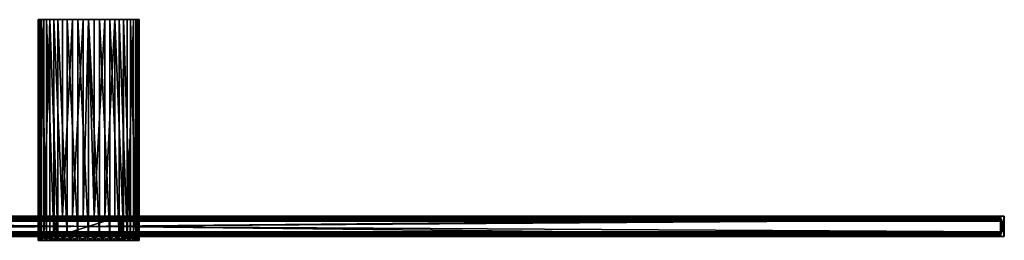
# Model space of a CAD drawing. Header units: millimetres. Extents: x 5 to 999, y -120 to 0.
# Tile 2 of 2: x 465 to 999, y -120 to 0. Entities that reach past the tile are written whole.
import ezdxf

# ---------------------------------------------------------------- set-up
doc = ezdxf.new("R2010")
doc.units = ezdxf.units.MM
doc.header["$LTSCALE"] = 25.4
doc.layers.get('0').update_dxf_attribs({"true_color": 0xff5454})

# ---------------------------------------------------------------- blocks, each defined once
blk = doc.blocks.new('SPIN-LED-M-10370.STL')
at = {"color": 0}
mesh = blk.add_polyface(dxfattribs=at)
corners = [(474.51, 0, 1.49), (474.83, -118, -4.45), (474.51, -118, 1.49), (474.83, 0, -4.45)]
mesh.append_faces([[corners[k] for k in face] for face in [(0, 1, 2), (1, 0, 3)]], dxfattribs={"vtx0": -1, "color": 0})
mesh = blk.add_polyface(dxfattribs=at)
corners = [(475.47, 0, 7.35), (474.51, -118, 1.49), (475.47, -118, 7.35), (474.51, 0, 1.49)]
mesh.append_faces([[corners[k] for k in face] for face in [(0, 1, 2), (1, 0, 3)]], dxfattribs={"vtx0": -1, "color": 0})
mesh = blk.add_polyface(dxfattribs=at)
corners = [(499, 0, -27.34), (504.95, 0, -27.34), (501.97, 0, -27.5), (493.19, 0, -26.06), (510.75, 0, -26.06), (487.8, 0, -23.57), (516.15, 0, -23.56), (483.06, 0, -19.97), (520.88, 0, -19.96), (479.21, 0, -15.44), (524.73, 0, -15.43), (476.42, 0, -10.18), (527.52, 0, -10.18), (474.83, 0, -4.45), (529.11, 0, -4.45), (474.51, 0, 1.49), (529.43, 0, 1.49), (475.47, 0, 7.35), (528.47, 0, 7.36), (477.67, 0, 12.88), (526.27, 0, 12.88), (481.01, 0, 17.8), (522.93, 0, 17.81), (485.33, 0, 21.89), (518.61, 0, 21.89), (490.42, 0, 24.96), (513.51, 0, 24.96), (496.06, 0, 26.86), (507.88, 0, 26.86), (501.97, 0, 27.5)]
mesh.append_faces([[corners[k] for k in face] for face in [(0, 1, 2), (28, 27, 29)]], dxfattribs={"vtx0": -1, "color": 0})
mesh.append_faces([[corners[k] for k in face] for face in [(1, 3, 4), (4, 5, 6), (6, 7, 8), (8, 9, 10), (10, 11, 12), (12, 13, 14), (14, 15, 16), (16, 17, 18), (18, 19, 20), (20, 21, 22), (22, 23, 24), (24, 25, 26), (26, 27, 28)]], dxfattribs={"vtx0": -1, "vtx1": -1, "color": 0})
mesh.append_faces([[corners[k] for k in face] for face in [(1, 0, 3), (4, 3, 5), (6, 5, 7), (8, 7, 9), (10, 9, 11), (12, 11, 13), (14, 13, 15), (16, 15, 17), (18, 17, 19), (20, 19, 21), (22, 21, 23), (24, 23, 25), (26, 25, 27)]], dxfattribs={"vtx0": -1, "vtx2": -1, "color": 0})
mesh = blk.add_polyface(dxfattribs=at)
corners = [(474.83, 0, -4.45), (476.42, -118, -10.18), (474.83, -118, -4.45), (476.42, 0, -10.18)]
mesh.append_faces([[corners[k] for k in face] for face in [(0, 1, 2), (1, 0, 3)]], dxfattribs={"vtx0": -1, "color": 0})
mesh = blk.add_polyface(dxfattribs=at)
corners = [(477.67, 0, 12.88), (475.47, -118, 7.35), (477.67, -118, 12.88), (475.47, 0, 7.35)]
mesh.append_faces([[corners[k] for k in face] for face in [(0, 1, 2), (1, 0, 3)]], dxfattribs={"vtx0": -1, "color": 0})
mesh = blk.add_polyface(dxfattribs=at)
corners = [(476.42, 0, -10.18), (479.21, -118, -15.44), (476.42, -118, -10.18), (479.21, 0, -15.44)]
mesh.append_faces([[corners[k] for k in face] for face in [(0, 1, 2), (1, 0, 3)]], dxfattribs={"vtx0": -1, "color": 0})
mesh = blk.add_polyface(dxfattribs=at)
corners = [(481.01, 0, 17.8), (477.67, -118, 12.88), (481.01, -118, 17.8), (477.67, 0, 12.88)]
mesh.append_faces([[corners[k] for k in face] for face in [(0, 1, 2), (1, 0, 3)]], dxfattribs={"vtx0": -1, "color": 0})
mesh = blk.add_polyface(dxfattribs=at)
corners = [(479.21, 0, -15.44), (483.06, -118, -19.97), (479.21, -118, -15.44), (483.06, 0, -19.97)]
mesh.append_faces([[corners[k] for k in face] for face in [(0, 1, 2), (1, 0, 3)]], dxfattribs={"vtx0": -1, "color": 0})
mesh = blk.add_polyface(dxfattribs=at)
corners = [(485.33, -118, 21.89), (481.01, 0, 17.8), (481.01, -118, 17.8), (485.33, 0, 21.89)]
mesh.append_faces([[corners[k] for k in face] for face in [(0, 1, 2), (1, 0, 3)]], dxfattribs={"vtx0": -1, "color": 0})
mesh = blk.add_polyface(dxfattribs=at)
corners = [(483.31, -106.8, -20.2), (483.06, -118, -19.97), (483.06, 0, -19.97), (483.31, -118, -20.2)]
mesh.append_faces([[corners[k] for k in face] for face in [(0, 1, 2), (1, 0, 3)]], dxfattribs={"vtx0": -1, "color": 0})
mesh = blk.add_polyface(dxfattribs=at)
corners = [(487.8, -106.8, -23.57), (483.31, -106.8, -20.2), (483.06, 0, -19.97)]
mesh.append_faces([[corners[k] for k in face] for face in [(0, 1, 2)]], dxfattribs={"color": 0})
mesh = blk.add_polyface(dxfattribs=at)
corners = [(487.8, -106.8, -23.57), (483.06, 0, -19.97), (487.8, 0, -23.57)]
mesh.append_faces([[corners[k] for k in face] for face in [(0, 1, 2)]], dxfattribs={"color": 0})
mesh = blk.add_polyface(dxfattribs=at)
corners = [(490.42, -118, 24.96), (485.33, 0, 21.89), (485.33, -118, 21.89), (490.42, 0, 24.96)]
mesh.append_faces([[corners[k] for k in face] for face in [(0, 1, 2), (1, 0, 3)]], dxfattribs={"vtx0": -1, "color": 0})
mesh = blk.add_polyface(dxfattribs=at)
corners = [(493.19, 0, -26.06), (487.8, -106.8, -23.57), (487.8, 0, -23.57), (493.19, -106.8, -26.06)]
mesh.append_faces([[corners[k] for k in face] for face in [(0, 1, 2), (1, 0, 3)]], dxfattribs={"vtx0": -1, "color": 0})
mesh = blk.add_polyface(dxfattribs=at)
corners = [(496.06, -118, 26.86), (490.42, 0, 24.96), (490.42, -118, 24.96), (496.06, 0, 26.86)]
mesh.append_faces([[corners[k] for k in face] for face in [(0, 1, 2), (1, 0, 3)]], dxfattribs={"vtx0": -1, "color": 0})
mesh = blk.add_polyface(dxfattribs=at)
corners = [(499, 0, -27.34), (493.19, -106.8, -26.06), (493.19, 0, -26.06), (499, -106.8, -27.34)]
mesh.append_faces([[corners[k] for k in face] for face in [(0, 1, 2), (1, 0, 3)]], dxfattribs={"vtx0": -1, "color": 0})
mesh = blk.add_polyface(dxfattribs=at)
corners = [(501.97, -118, 27.5), (496.06, 0, 26.86), (496.06, -118, 26.86), (501.97, 0, 27.5)]
mesh.append_faces([[corners[k] for k in face] for face in [(0, 1, 2), (1, 0, 3)]], dxfattribs={"vtx0": -1, "color": 0})
mesh = blk.add_polyface(dxfattribs=at)
corners = [(501.97, 0, -27.5), (499, -106.8, -27.34), (499, 0, -27.34)]
mesh.append_faces([[corners[k] for k in face] for face in [(0, 1, 2)]], dxfattribs={"color": 0})
mesh = blk.add_polyface(dxfattribs=at)
corners = [(504.95, -106.8, -27.34), (499, -106.8, -27.34), (501.97, 0, -27.5)]
mesh.append_faces([[corners[k] for k in face] for face in [(0, 1, 2)]], dxfattribs={"color": 0})
mesh = blk.add_polyface(dxfattribs=at)
corners = [(504.95, -106.8, -27.34), (501.97, 0, -27.5), (504.95, 0, -27.34)]
mesh.append_faces([[corners[k] for k in face] for face in [(0, 1, 2)]], dxfattribs={"color": 0})
mesh = blk.add_polyface(dxfattribs=at)
corners = [(507.88, -118, 26.86), (501.97, 0, 27.5), (501.97, -118, 27.5), (507.88, 0, 26.86)]
mesh.append_faces([[corners[k] for k in face] for face in [(0, 1, 2), (1, 0, 3)]], dxfattribs={"vtx0": -1, "color": 0})
mesh = blk.add_polyface(dxfattribs=at)
corners = [(510.75, 0, -26.06), (504.95, -106.8, -27.34), (504.95, 0, -27.34), (510.75, -106.8, -26.06)]
mesh.append_faces([[corners[k] for k in face] for face in [(0, 1, 2), (1, 0, 3)]], dxfattribs={"vtx0": -1, "color": 0})
mesh = blk.add_polyface(dxfattribs=at)
corners = [(513.51, -118, 24.96), (507.88, 0, 26.86), (507.88, -118, 26.86), (513.51, 0, 24.96)]
mesh.append_faces([[corners[k] for k in face] for face in [(0, 1, 2), (1, 0, 3)]], dxfattribs={"vtx0": -1, "color": 0})
mesh = blk.add_polyface(dxfattribs=at)
corners = [(516.15, 0, -23.56), (510.75, -106.8, -26.06), (510.75, 0, -26.06), (516.15, -106.8, -23.56)]
mesh.append_faces([[corners[k] for k in face] for face in [(0, 1, 2), (1, 0, 3)]], dxfattribs={"vtx0": -1, "color": 0})
mesh = blk.add_polyface(dxfattribs=at)
corners = [(518.61, -118, 21.89), (513.51, 0, 24.96), (513.51, -118, 24.96), (518.61, 0, 21.89)]
mesh.append_faces([[corners[k] for k in face] for face in [(0, 1, 2), (1, 0, 3)]], dxfattribs={"vtx0": -1, "color": 0})
mesh = blk.add_polyface(dxfattribs=at)
corners = [(520.88, 0, -19.96), (520.63, -106.8, -20.2), (516.15, 0, -23.56)]
mesh.append_faces([[corners[k] for k in face] for face in [(0, 1, 2)]], dxfattribs={"color": 0})
mesh = blk.add_polyface(dxfattribs=at)
corners = [(520.63, -106.8, -20.2), (516.15, -106.8, -23.56), (516.15, 0, -23.56)]
mesh.append_faces([[corners[k] for k in face] for face in [(0, 1, 2)]], dxfattribs={"color": 0})
mesh = blk.add_polyface(dxfattribs=at)
corners = [(522.93, -118, 17.81), (518.61, 0, 21.89), (518.61, -118, 21.89), (522.93, 0, 17.81)]
mesh.append_faces([[corners[k] for k in face] for face in [(0, 1, 2), (1, 0, 3)]], dxfattribs={"vtx0": -1, "color": 0})
mesh = blk.add_polyface(dxfattribs=at)
corners = [(520.88, 0, -19.96), (520.63, -118, -20.2), (520.63, -106.8, -20.2), (520.88, -118, -19.96)]
mesh.append_faces([[corners[k] for k in face] for face in [(0, 1, 2), (1, 0, 3)]], dxfattribs={"vtx0": -1, "color": 0})
mesh = blk.add_polyface(dxfattribs=at)
corners = [(520.88, 0, -19.96), (524.73, -118, -15.43), (520.88, -118, -19.96), (524.73, 0, -15.43)]
mesh.append_faces([[corners[k] for k in face] for face in [(0, 1, 2), (1, 0, 3)]], dxfattribs={"vtx0": -1, "color": 0})
mesh = blk.add_polyface(dxfattribs=at)
corners = [(526.27, 0, 12.88), (522.93, -118, 17.81), (526.27, -118, 12.88), (522.93, 0, 17.81)]
mesh.append_faces([[corners[k] for k in face] for face in [(0, 1, 2), (1, 0, 3)]], dxfattribs={"vtx0": -1, "color": 0})
mesh = blk.add_polyface(dxfattribs=at)
corners = [(524.73, 0, -15.43), (527.52, -118, -10.18), (524.73, -118, -15.43), (527.52, 0, -10.18)]
mesh.append_faces([[corners[k] for k in face] for face in [(0, 1, 2), (1, 0, 3)]], dxfattribs={"vtx0": -1, "color": 0})
mesh = blk.add_polyface(dxfattribs=at)
corners = [(528.47, 0, 7.36), (526.27, -118, 12.88), (528.47, -118, 7.36), (526.27, 0, 12.88)]
mesh.append_faces([[corners[k] for k in face] for face in [(0, 1, 2), (1, 0, 3)]], dxfattribs={"vtx0": -1, "color": 0})
mesh = blk.add_polyface(dxfattribs=at)
corners = [(527.52, 0, -10.18), (529.11, -118, -4.45), (527.52, -118, -10.18), (529.11, 0, -4.45)]
mesh.append_faces([[corners[k] for k in face] for face in [(0, 1, 2), (1, 0, 3)]], dxfattribs={"vtx0": -1, "color": 0})
mesh = blk.add_polyface(dxfattribs=at)
corners = [(529.43, 0, 1.49), (528.47, -118, 7.36), (529.43, -118, 1.49), (528.47, 0, 7.36)]
mesh.append_faces([[corners[k] for k in face] for face in [(0, 1, 2), (1, 0, 3)]], dxfattribs={"vtx0": -1, "color": 0})
mesh = blk.add_polyface(dxfattribs=at)
corners = [(529.11, 0, -4.45), (529.43, -118, 1.49), (529.11, -118, -4.45), (529.43, 0, 1.49)]
mesh.append_faces([[corners[k] for k in face] for face in [(0, 1, 2), (1, 0, 3)]], dxfattribs={"vtx0": -1, "color": 0})
mesh = blk.add_polyface(dxfattribs=at)
corners = [(6.97, -106.8, -20.2), (996.97, -106.8, -27.4), (6.97, -106.8, -27.4), (996.97, -106.8, -20.2)]
mesh.append_faces([[corners[k] for k in face] for face in [(0, 1, 2), (1, 0, 3)]], dxfattribs={"vtx0": -1, "color": 0})
mesh = blk.add_polyface(dxfattribs=at)
corners = [(996.97, -118, -20.2), (6.97, -106.8, -20.2), (6.97, -118, -20.2), (996.97, -106.8, -20.2)]
mesh.append_faces([[corners[k] for k in face] for face in [(0, 1, 2), (1, 0, 3)]], dxfattribs={"vtx0": -1, "color": 0})
mesh = blk.add_polyface(dxfattribs=at)
corners = [(996.97, -106.8, -27.4), (6.97, -108.7, -27.4), (6.97, -106.8, -27.4), (996.97, -108.7, -27.4)]
mesh.append_faces([[corners[k] for k in face] for face in [(0, 1, 2), (1, 0, 3)]], dxfattribs={"vtx0": -1, "color": 0})
mesh = blk.add_polyface(dxfattribs=at)
corners = [(504.95, -106.8, -27.34), (493.19, -106.8, -26.06), (499, -106.8, -27.34), (510.75, -106.8, -26.06), (487.8, -106.8, -23.57), (516.15, -106.8, -23.56), (483.31, -106.8, -20.2), (520.63, -106.8, -20.2), (484.67, -106.8, -18.73), (519.28, -106.8, -18.73)]
mesh.append_faces([[corners[k] for k in face] for face in [(0, 1, 2), (8, 7, 9)]], dxfattribs={"vtx0": -1, "color": 0})
mesh.append_faces([[corners[k] for k in face] for face in [(1, 3, 4), (4, 5, 6), (6, 7, 8)]], dxfattribs={"vtx0": -1, "vtx1": -1, "color": 0})
mesh.append_faces([[corners[k] for k in face] for face in [(1, 0, 3), (4, 3, 5), (6, 5, 7)]], dxfattribs={"vtx0": -1, "vtx2": -1, "color": 0})
mesh = blk.add_polyface(dxfattribs=at)
corners = [(483.31, -106.8, -20.2), (484.67, -118, -18.73), (483.31, -118, -20.2), (484.67, -106.8, -18.73)]
mesh.append_faces([[corners[k] for k in face] for face in [(0, 1, 2), (1, 0, 3)]], dxfattribs={"vtx0": -1, "color": 0})
mesh = blk.add_polyface(dxfattribs=at)
corners = [(519.28, -106.8, -18.73), (484.67, -118, -18.73), (484.67, -106.8, -18.73), (519.28, -118, -18.73)]
mesh.append_faces([[corners[k] for k in face] for face in [(0, 1, 2), (1, 0, 3)]], dxfattribs={"vtx0": -1, "color": 0})
mesh = blk.add_polyface(dxfattribs=at)
corners = [(519.28, -106.8, -18.73), (520.63, -118, -20.2), (519.28, -118, -18.73), (520.63, -106.8, -20.2)]
mesh.append_faces([[corners[k] for k in face] for face in [(0, 1, 2), (1, 0, 3)]], dxfattribs={"vtx0": -1, "color": 0})
mesh = blk.add_polyface(dxfattribs=at)
corners = [(996.97, -118, -27.4), (996.97, -117, -26.4), (996.97, -118, -20.2), (996.97, -116.1, -27.4), (996.97, -116.1, -26.4), (996.97, -106.8, -27.4), (996.97, -108.7, -26.4), (996.97, -108.7, -27.4), (996.97, -107.8, -26.4), (996.97, -107.8, -21.2), (996.97, -117, -21.2), (996.97, -106.8, -20.2)]
mesh.append_faces([[corners[k] for k in face] for face in [(1, 3, 4), (5, 6, 7)]], dxfattribs={"vtx0": -1, "color": 0})
mesh.append_faces([[corners[k] for k in face] for face in [(0, 1, 2), (6, 5, 8), (8, 5, 9), (2, 10, 11), (10, 2, 1), (11, 9, 5)]], dxfattribs={"vtx0": -1, "vtx1": -1, "color": 0})
mesh.append_faces([[corners[k] for k in face] for face in [(1, 0, 3), (11, 10, 9)]], dxfattribs={"vtx0": -1, "vtx2": -1, "color": 0})
mesh = blk.add_polyface(dxfattribs=at)
corners = [(996.97, -107.8, -21.2), (6.97, -117, -21.2), (6.97, -107.8, -21.2), (996.97, -117, -21.2)]
mesh.append_faces([[corners[k] for k in face] for face in [(0, 1, 2), (1, 0, 3)]], dxfattribs={"vtx0": -1, "color": 0})
mesh = blk.add_polyface(dxfattribs=at)
corners = [(996.97, -107.8, -21.2), (6.97, -107.8, -26.4), (996.97, -107.8, -26.4), (6.97, -107.8, -21.2)]
mesh.append_faces([[corners[k] for k in face] for face in [(0, 1, 2), (1, 0, 3)]], dxfattribs={"vtx0": -1, "color": 0})
mesh = blk.add_polyface(dxfattribs=at)
corners = [(996.97, -108.7, -26.4), (6.97, -107.8, -26.4), (6.97, -108.7, -26.4), (996.97, -107.8, -26.4)]
mesh.append_faces([[corners[k] for k in face] for face in [(0, 1, 2), (1, 0, 3)]], dxfattribs={"vtx0": -1, "color": 0})
mesh = blk.add_polyface(dxfattribs=at)
corners = [(996.97, -108.7, -26.4), (6.97, -108.7, -27.4), (996.97, -108.7, -27.4), (6.97, -108.7, -26.4)]
mesh.append_faces([[corners[k] for k in face] for face in [(0, 1, 2), (1, 0, 3)]], dxfattribs={"vtx0": -1, "color": 0})
at = {"color": 7, "true_color": 0xffffff}
mesh = blk.add_polyface(dxfattribs=at)
corners = [(996.97, -108.9, -27.4), (6.97, -115.9, -27.4), (6.97, -108.9, -27.4), (996.97, -115.9, -27.4)]
mesh.append_faces([[corners[k] for k in face] for face in [(0, 1, 2), (1, 0, 3)]], dxfattribs={"vtx0": -1, "color": 7})
mesh = blk.add_polyface(dxfattribs=at)
corners = [(6.97, -108.9, -23.9), (996.97, -108.9, -27.4), (6.97, -108.9, -27.4), (996.97, -108.9, -23.9)]
mesh.append_faces([[corners[k] for k in face] for face in [(0, 1, 2), (1, 0, 3)]], dxfattribs={"vtx0": -1, "color": 7})
mesh = blk.add_polyface(dxfattribs=at)
corners = [(996.97, -109.5, -23.9), (6.97, -108.9, -23.9), (6.97, -109.5, -23.9), (996.97, -108.9, -23.9)]
mesh.append_faces([[corners[k] for k in face] for face in [(0, 1, 2), (1, 0, 3)]], dxfattribs={"vtx0": -1, "color": 7})
mesh = blk.add_polyface(dxfattribs=at)
corners = [(996.97, -109.5, -23.9), (6.97, -109.5, -26.4), (996.97, -109.5, -26.4), (6.97, -109.5, -23.9)]
mesh.append_faces([[corners[k] for k in face] for face in [(0, 1, 2), (1, 0, 3)]], dxfattribs={"vtx0": -1, "color": 7})
mesh = blk.add_polyface(dxfattribs=at)
corners = [(996.97, -115.3, -26.4), (6.97, -109.5, -26.4), (6.97, -115.3, -26.4), (996.97, -109.5, -26.4)]
mesh.append_faces([[corners[k] for k in face] for face in [(0, 1, 2), (1, 0, 3)]], dxfattribs={"vtx0": -1, "color": 7})
at = {"color": 0}
mesh = blk.add_polyface(dxfattribs=at)
corners = [(998.97, -117.9, -20.05), (996.97, -106.9, -20.05), (996.97, -117.9, -20.05), (998.97, -106.9, -20.05)]
mesh.append_faces([[corners[k] for k in face] for face in [(0, 1, 2), (1, 0, 3)]], dxfattribs={"vtx0": -1, "color": 0})
mesh = blk.add_polyface(dxfattribs=at)
corners = [(996.97, -106.9, -20.05), (998.97, -106.9, -27.55), (996.97, -106.9, -27.55), (998.97, -106.9, -20.05)]
mesh.append_faces([[corners[k] for k in face] for face in [(0, 1, 2), (1, 0, 3)]], dxfattribs={"vtx0": -1, "color": 0})
mesh = blk.add_polyface(dxfattribs=at)
corners = [(998.97, -106.9, -27.55), (996.97, -117.9, -27.55), (996.97, -106.9, -27.55), (998.97, -117.9, -27.55)]
mesh.append_faces([[corners[k] for k in face] for face in [(0, 1, 2), (1, 0, 3)]], dxfattribs={"vtx0": -1, "color": 0})
mesh = blk.add_polyface(dxfattribs=at)
corners = [(996.97, -106.9, -20.05), (996.97, -117.9, -27.55), (996.97, -117.9, -20.05), (996.97, -106.9, -27.55)]
mesh.append_faces([[corners[k] for k in face] for face in [(0, 1, 2), (1, 0, 3)]], dxfattribs={"vtx0": -1, "color": 0})
at = {"color": 7, "true_color": 0xffffff}
mesh = blk.add_polyface(dxfattribs=at)
corners = [(996.97, -115.9, -27.4), (996.97, -115.3, -26.4), (996.97, -115.9, -23.9), (996.97, -108.9, -27.4), (996.97, -109.5, -26.4), (996.97, -109.5, -23.9), (996.97, -108.9, -23.9), (996.97, -115.3, -23.9)]
mesh.append_faces([[corners[k] for k in face] for face in [(5, 3, 6)]], dxfattribs={"vtx0": -1, "color": 7})
mesh.append_faces([[corners[k] for k in face] for face in [(0, 1, 2), (1, 3, 4), (4, 3, 5)]], dxfattribs={"vtx0": -1, "vtx1": -1, "color": 7})
mesh.append_faces([[corners[k] for k in face] for face in [(1, 0, 3)]], dxfattribs={"vtx0": -1, "vtx2": -1, "color": 7})
mesh.append_faces([[corners[k] for k in face] for face in [(7, 2, 1)]], dxfattribs={"vtx1": -1, "color": 7})
at = {"color": 0}
mesh = blk.add_polyface(dxfattribs=at)
corners = [(998.97, -106.9, -27.55), (998.97, -117.9, -20.05), (998.97, -117.9, -27.55), (998.97, -106.9, -20.05)]
mesh.append_faces([[corners[k] for k in face] for face in [(0, 1, 2), (1, 0, 3)]], dxfattribs={"vtx0": -1, "color": 0})
at = {"color": 7, "true_color": 0xffffff}
mesh = blk.add_polyface(dxfattribs=at)
corners = [(6.97, -115.3, -23.9), (996.97, -115.3, -26.4), (6.97, -115.3, -26.4), (996.97, -115.3, -23.9)]
mesh.append_faces([[corners[k] for k in face] for face in [(0, 1, 2), (1, 0, 3)]], dxfattribs={"vtx0": -1, "color": 7})
mesh = blk.add_polyface(dxfattribs=at)
corners = [(996.97, -115.9, -23.9), (6.97, -115.3, -23.9), (6.97, -115.9, -23.9), (996.97, -115.3, -23.9)]
mesh.append_faces([[corners[k] for k in face] for face in [(0, 1, 2), (1, 0, 3)]], dxfattribs={"vtx0": -1, "color": 7})
mesh = blk.add_polyface(dxfattribs=at)
corners = [(996.97, -115.9, -23.9), (6.97, -115.9, -27.4), (996.97, -115.9, -27.4), (6.97, -115.9, -23.9)]
mesh.append_faces([[corners[k] for k in face] for face in [(0, 1, 2), (1, 0, 3)]], dxfattribs={"vtx0": -1, "color": 7})
at = {"color": 0}
mesh = blk.add_polyface(dxfattribs=at)
corners = [(996.97, -116.1, -27.4), (6.97, -118, -27.4), (6.97, -116.1, -27.4), (996.97, -118, -27.4)]
mesh.append_faces([[corners[k] for k in face] for face in [(0, 1, 2), (1, 0, 3)]], dxfattribs={"vtx0": -1, "color": 0})
mesh = blk.add_polyface(dxfattribs=at)
corners = [(6.97, -116.1, -26.4), (996.97, -116.1, -27.4), (6.97, -116.1, -27.4), (996.97, -116.1, -26.4)]
mesh.append_faces([[corners[k] for k in face] for face in [(0, 1, 2), (1, 0, 3)]], dxfattribs={"vtx0": -1, "color": 0})
mesh = blk.add_polyface(dxfattribs=at)
corners = [(996.97, -117, -26.4), (6.97, -116.1, -26.4), (6.97, -117, -26.4), (996.97, -116.1, -26.4)]
mesh.append_faces([[corners[k] for k in face] for face in [(0, 1, 2), (1, 0, 3)]], dxfattribs={"vtx0": -1, "color": 0})
mesh = blk.add_polyface(dxfattribs=at)
corners = [(6.97, -117, -21.2), (996.97, -117, -26.4), (6.97, -117, -26.4), (996.97, -117, -21.2)]
mesh.append_faces([[corners[k] for k in face] for face in [(0, 1, 2), (1, 0, 3)]], dxfattribs={"vtx0": -1, "color": 0})
mesh = blk.add_polyface(dxfattribs=at)
corners = [(996.97, -118, -20.2), (6.97, -118, -27.4), (996.97, -118, -27.4), (6.97, -118, -20.2)]
mesh.append_faces([[corners[k] for k in face] for face in [(0, 1, 2), (1, 0, 3)]], dxfattribs={"vtx0": -1, "color": 0})
mesh = blk.add_polyface(dxfattribs=at)
corners = [(520.88, -118, -19.96), (519.28, -118, -18.73), (520.63, -118, -20.2), (524.73, -118, -15.43), (479.21, -118, -15.44), (476.42, -118, -10.18), (527.52, -118, -10.18), (474.83, -118, -4.45), (529.11, -118, -4.45), (474.51, -118, 1.49), (529.43, -118, 1.49), (475.47, -118, 7.35), (528.47, -118, 7.36), (477.67, -118, 12.88), (526.27, -118, 12.88), (481.01, -118, 17.8), (522.93, -118, 17.81), (485.33, -118, 21.89), (518.61, -118, 21.89), (490.42, -118, 24.96), (513.51, -118, 24.96), (496.06, -118, 26.86), (507.88, -118, 26.86), (501.97, -118, 27.5), (484.67, -118, -18.73), (483.06, -118, -19.97), (483.31, -118, -20.2)]
mesh.append_faces([[corners[k] for k in face] for face in [(0, 1, 2), (21, 22, 23), (24, 25, 26)]], dxfattribs={"vtx0": -1, "color": 0})
mesh.append_faces([[corners[k] for k in face] for face in [(4, 3, 5), (5, 6, 7), (7, 8, 9), (9, 10, 11), (11, 12, 13), (13, 14, 15), (15, 16, 17), (17, 18, 19), (19, 20, 21), (25, 24, 4)]], dxfattribs={"vtx0": -1, "vtx1": -1, "color": 0})
mesh.append_faces([[corners[k] for k in face] for face in [(1, 3, 4)]], dxfattribs={"vtx0": -1, "vtx1": -1, "vtx2": -1, "color": 0})
mesh.append_faces([[corners[k] for k in face] for face in [(1, 0, 3), (5, 3, 6), (7, 6, 8), (9, 8, 10), (11, 10, 12), (13, 12, 14), (15, 14, 16), (17, 16, 18), (19, 18, 20), (21, 20, 22), (4, 24, 1)]], dxfattribs={"vtx0": -1, "vtx2": -1, "color": 0})
mesh = blk.add_polyface(dxfattribs=at)
corners = [(475.15, -118, 6.07), (474.52, -120, 1.69), (475.15, -120, 6.07), (474.52, -118, 1.69)]
mesh.append_faces([[corners[k] for k in face] for face in [(0, 1, 2), (1, 0, 3)]], dxfattribs={"vtx0": -1, "color": 0})
mesh = blk.add_polyface(dxfattribs=at)
corners = [(474.52, -118, 1.69), (474.61, -120, -2.73), (474.52, -120, 1.69), (474.61, -118, -2.73)]
mesh.append_faces([[corners[k] for k in face] for face in [(0, 1, 2), (1, 0, 3)]], dxfattribs={"vtx0": -1, "color": 0})
mesh = blk.add_polyface(dxfattribs=at)
corners = [(496.98, -118, -27.04), (505.8, -118, -27.23), (501.38, -118, -27.49), (510.12, -118, -26.26), (492.71, -118, -25.89), (514.23, -118, -24.62), (488.67, -118, -24.07), (518.02, -118, -22.33), (484.98, -118, -21.63), (521.39, -118, -19.47), (481.73, -118, -18.62), (524.26, -118, -16.1), (479.01, -118, -15.13), (526.56, -118, -12.32), (476.88, -118, -11.26), (528.21, -118, -8.21), (475.4, -118, -7.09), (529.19, -118, -3.9), (474.61, -118, -2.73), (529.47, -118, 0.52), (474.52, -118, 1.69), (529.03, -118, 4.92), (475.15, -118, 6.07), (527.89, -118, 9.2), (476.47, -118, 10.3), (526.07, -118, 13.24), (478.45, -118, 14.26), (523.64, -118, 16.93), (481.04, -118, 17.84), (520.64, -118, 20.19), (484.18, -118, 20.97), (517.16, -118, 22.92), (487.77, -118, 23.55), (513.29, -118, 25.06), (491.73, -118, 25.52), (509.12, -118, 26.55), (495.96, -118, 26.84), (504.77, -118, 27.36), (500.34, -118, 27.45)]
mesh.append_faces([[corners[k] for k in face] for face in [(0, 1, 2), (37, 36, 38)]], dxfattribs={"vtx0": -1, "color": 0})
mesh.append_faces([[corners[k] for k in face] for face in [(1, 0, 3), (3, 4, 5), (5, 6, 7), (7, 8, 9), (9, 10, 11), (11, 12, 13), (13, 14, 15), (15, 16, 17), (17, 18, 19), (19, 20, 21), (21, 22, 23), (23, 24, 25), (25, 26, 27), (27, 28, 29), (29, 30, 31), (31, 32, 33), (33, 34, 35), (35, 36, 37)]], dxfattribs={"vtx0": -1, "vtx1": -1, "color": 0})
mesh.append_faces([[corners[k] for k in face] for face in [(3, 0, 4), (5, 4, 6), (7, 6, 8), (9, 8, 10), (11, 10, 12), (13, 12, 14), (15, 14, 16), (17, 16, 18), (19, 18, 20), (21, 20, 22), (23, 22, 24), (25, 24, 26), (27, 26, 28), (29, 28, 30), (31, 30, 32), (33, 32, 34), (35, 34, 36)]], dxfattribs={"vtx0": -1, "vtx2": -1, "color": 0})
mesh = blk.add_polyface(dxfattribs=at)
corners = [(505.8, -120, -27.23), (496.98, -120, -27.04), (501.38, -120, -27.49), (510.12, -120, -26.26), (492.71, -120, -25.89), (514.23, -120, -24.62), (488.67, -120, -24.07), (518.02, -120, -22.33), (484.98, -120, -21.63), (521.39, -120, -19.47), (481.73, -120, -18.62), (524.26, -120, -16.1), (479.01, -120, -15.13), (526.56, -120, -12.32), (476.88, -120, -11.26), (528.21, -120, -8.21), (475.4, -120, -7.09), (529.19, -120, -3.9), (474.61, -120, -2.73), (529.47, -120, 0.52), (474.52, -120, 1.69), (529.03, -120, 4.92), (475.15, -120, 6.07), (527.89, -120, 9.2), (476.47, -120, 10.3), (526.07, -120, 13.24), (478.45, -120, 14.26), (523.64, -120, 16.93), (481.04, -120, 17.84), (520.64, -120, 20.19), (484.18, -120, 20.97), (517.16, -120, 22.92), (487.77, -120, 23.55), (513.29, -120, 25.06), (491.73, -120, 25.52), (509.12, -120, 26.55), (495.96, -120, 26.84), (504.77, -120, 27.36), (500.34, -120, 27.45)]
mesh.append_faces([[corners[k] for k in face] for face in [(0, 1, 2), (36, 37, 38)]], dxfattribs={"vtx0": -1, "color": 0})
mesh.append_faces([[corners[k] for k in face] for face in [(1, 3, 4), (4, 5, 6), (6, 7, 8), (8, 9, 10), (10, 11, 12), (12, 13, 14), (14, 15, 16), (16, 17, 18), (18, 19, 20), (20, 21, 22), (22, 23, 24), (24, 25, 26), (26, 27, 28), (28, 29, 30), (30, 31, 32), (32, 33, 34), (34, 35, 36)]], dxfattribs={"vtx0": -1, "vtx1": -1, "color": 0})
mesh.append_faces([[corners[k] for k in face] for face in [(1, 0, 3), (4, 3, 5), (6, 5, 7), (8, 7, 9), (10, 9, 11), (12, 11, 13), (14, 13, 15), (16, 15, 17), (18, 17, 19), (20, 19, 21), (22, 21, 23), (24, 23, 25), (26, 25, 27), (28, 27, 29), (30, 29, 31), (32, 31, 33), (34, 33, 35), (36, 35, 37)]], dxfattribs={"vtx0": -1, "vtx2": -1, "color": 0})
mesh = blk.add_polyface(dxfattribs=at)
corners = [(474.61, -118, -2.73), (475.4, -120, -7.09), (474.61, -120, -2.73), (475.4, -118, -7.09)]
mesh.append_faces([[corners[k] for k in face] for face in [(0, 1, 2), (1, 0, 3)]], dxfattribs={"vtx0": -1, "color": 0})
mesh = blk.add_polyface(dxfattribs=at)
corners = [(476.47, -118, 10.3), (475.15, -120, 6.07), (476.47, -120, 10.3), (475.15, -118, 6.07)]
mesh.append_faces([[corners[k] for k in face] for face in [(0, 1, 2), (1, 0, 3)]], dxfattribs={"vtx0": -1, "color": 0})
mesh = blk.add_polyface(dxfattribs=at)
corners = [(475.4, -118, -7.09), (476.88, -120, -11.26), (475.4, -120, -7.09), (476.88, -118, -11.26)]
mesh.append_faces([[corners[k] for k in face] for face in [(0, 1, 2), (1, 0, 3)]], dxfattribs={"vtx0": -1, "color": 0})
mesh = blk.add_polyface(dxfattribs=at)
corners = [(478.45, -118, 14.26), (476.47, -120, 10.3), (478.45, -120, 14.26), (476.47, -118, 10.3)]
mesh.append_faces([[corners[k] for k in face] for face in [(0, 1, 2), (1, 0, 3)]], dxfattribs={"vtx0": -1, "color": 0})
mesh = blk.add_polyface(dxfattribs=at)
corners = [(476.88, -118, -11.26), (479.01, -120, -15.13), (476.88, -120, -11.26), (479.01, -118, -15.13)]
mesh.append_faces([[corners[k] for k in face] for face in [(0, 1, 2), (1, 0, 3)]], dxfattribs={"vtx0": -1, "color": 0})
mesh = blk.add_polyface(dxfattribs=at)
corners = [(481.04, -118, 17.84), (478.45, -120, 14.26), (481.04, -120, 17.84), (478.45, -118, 14.26)]
mesh.append_faces([[corners[k] for k in face] for face in [(0, 1, 2), (1, 0, 3)]], dxfattribs={"vtx0": -1, "color": 0})
mesh = blk.add_polyface(dxfattribs=at)
corners = [(479.01, -118, -15.13), (481.73, -120, -18.62), (479.01, -120, -15.13), (481.73, -118, -18.62)]
mesh.append_faces([[corners[k] for k in face] for face in [(0, 1, 2), (1, 0, 3)]], dxfattribs={"vtx0": -1, "color": 0})
mesh = blk.add_polyface(dxfattribs=at)
corners = [(484.18, -120, 20.97), (481.04, -118, 17.84), (481.04, -120, 17.84), (484.18, -118, 20.97)]
mesh.append_faces([[corners[k] for k in face] for face in [(0, 1, 2), (1, 0, 3)]], dxfattribs={"vtx0": -1, "color": 0})
mesh = blk.add_polyface(dxfattribs=at)
corners = [(484.98, -118, -21.63), (481.73, -120, -18.62), (481.73, -118, -18.62), (484.98, -120, -21.63)]
mesh.append_faces([[corners[k] for k in face] for face in [(0, 1, 2), (1, 0, 3)]], dxfattribs={"vtx0": -1, "color": 0})
mesh = blk.add_polyface(dxfattribs=at)
corners = [(487.77, -120, 23.55), (484.18, -118, 20.97), (484.18, -120, 20.97), (487.77, -118, 23.55)]
mesh.append_faces([[corners[k] for k in face] for face in [(0, 1, 2), (1, 0, 3)]], dxfattribs={"vtx0": -1, "color": 0})
mesh = blk.add_polyface(dxfattribs=at)
corners = [(488.67, -118, -24.07), (484.98, -120, -21.63), (484.98, -118, -21.63), (488.67, -120, -24.07)]
mesh.append_faces([[corners[k] for k in face] for face in [(0, 1, 2), (1, 0, 3)]], dxfattribs={"vtx0": -1, "color": 0})
mesh = blk.add_polyface(dxfattribs=at)
corners = [(491.73, -120, 25.52), (487.77, -118, 23.55), (487.77, -120, 23.55), (491.73, -118, 25.52)]
mesh.append_faces([[corners[k] for k in face] for face in [(0, 1, 2), (1, 0, 3)]], dxfattribs={"vtx0": -1, "color": 0})
mesh = blk.add_polyface(dxfattribs=at)
corners = [(492.71, -118, -25.89), (488.67, -120, -24.07), (488.67, -118, -24.07), (492.71, -120, -25.89)]
mesh.append_faces([[corners[k] for k in face] for face in [(0, 1, 2), (1, 0, 3)]], dxfattribs={"vtx0": -1, "color": 0})
mesh = blk.add_polyface(dxfattribs=at)
corners = [(495.96, -120, 26.84), (491.73, -118, 25.52), (491.73, -120, 25.52), (495.96, -118, 26.84)]
mesh.append_faces([[corners[k] for k in face] for face in [(0, 1, 2), (1, 0, 3)]], dxfattribs={"vtx0": -1, "color": 0})
mesh = blk.add_polyface(dxfattribs=at)
corners = [(496.98, -118, -27.04), (492.71, -120, -25.89), (492.71, -118, -25.89), (496.98, -120, -27.04)]
mesh.append_faces([[corners[k] for k in face] for face in [(0, 1, 2), (1, 0, 3)]], dxfattribs={"vtx0": -1, "color": 0})
mesh = blk.add_polyface(dxfattribs=at)
corners = [(500.34, -120, 27.45), (495.96, -118, 26.84), (495.96, -120, 26.84), (500.34, -118, 27.45)]
mesh.append_faces([[corners[k] for k in face] for face in [(0, 1, 2), (1, 0, 3)]], dxfattribs={"vtx0": -1, "color": 0})
mesh = blk.add_polyface(dxfattribs=at)
corners = [(501.38, -118, -27.49), (496.98, -120, -27.04), (496.98, -118, -27.04), (501.38, -120, -27.49)]
mesh.append_faces([[corners[k] for k in face] for face in [(0, 1, 2), (1, 0, 3)]], dxfattribs={"vtx0": -1, "color": 0})
mesh = blk.add_polyface(dxfattribs=at)
corners = [(504.77, -120, 27.36), (500.34, -118, 27.45), (500.34, -120, 27.45), (504.77, -118, 27.36)]
mesh.append_faces([[corners[k] for k in face] for face in [(0, 1, 2), (1, 0, 3)]], dxfattribs={"vtx0": -1, "color": 0})
mesh = blk.add_polyface(dxfattribs=at)
corners = [(505.8, -118, -27.23), (501.38, -120, -27.49), (501.38, -118, -27.49), (505.8, -120, -27.23)]
mesh.append_faces([[corners[k] for k in face] for face in [(0, 1, 2), (1, 0, 3)]], dxfattribs={"vtx0": -1, "color": 0})
mesh = blk.add_polyface(dxfattribs=at)
corners = [(509.12, -120, 26.55), (504.77, -118, 27.36), (504.77, -120, 27.36), (509.12, -118, 26.55)]
mesh.append_faces([[corners[k] for k in face] for face in [(0, 1, 2), (1, 0, 3)]], dxfattribs={"vtx0": -1, "color": 0})
mesh = blk.add_polyface(dxfattribs=at)
corners = [(510.12, -118, -26.26), (505.8, -120, -27.23), (505.8, -118, -27.23), (510.12, -120, -26.26)]
mesh.append_faces([[corners[k] for k in face] for face in [(0, 1, 2), (1, 0, 3)]], dxfattribs={"vtx0": -1, "color": 0})
mesh = blk.add_polyface(dxfattribs=at)
corners = [(513.29, -120, 25.06), (509.12, -118, 26.55), (509.12, -120, 26.55), (513.29, -118, 25.06)]
mesh.append_faces([[corners[k] for k in face] for face in [(0, 1, 2), (1, 0, 3)]], dxfattribs={"vtx0": -1, "color": 0})
mesh = blk.add_polyface(dxfattribs=at)
corners = [(514.23, -118, -24.62), (510.12, -120, -26.26), (510.12, -118, -26.26), (514.23, -120, -24.62)]
mesh.append_faces([[corners[k] for k in face] for face in [(0, 1, 2), (1, 0, 3)]], dxfattribs={"vtx0": -1, "color": 0})
mesh = blk.add_polyface(dxfattribs=at)
corners = [(517.16, -120, 22.92), (513.29, -118, 25.06), (513.29, -120, 25.06), (517.16, -118, 22.92)]
mesh.append_faces([[corners[k] for k in face] for face in [(0, 1, 2), (1, 0, 3)]], dxfattribs={"vtx0": -1, "color": 0})
mesh = blk.add_polyface(dxfattribs=at)
corners = [(518.02, -118, -22.33), (514.23, -120, -24.62), (514.23, -118, -24.62), (518.02, -120, -22.33)]
mesh.append_faces([[corners[k] for k in face] for face in [(0, 1, 2), (1, 0, 3)]], dxfattribs={"vtx0": -1, "color": 0})
mesh = blk.add_polyface(dxfattribs=at)
corners = [(520.64, -120, 20.19), (517.16, -118, 22.92), (517.16, -120, 22.92), (520.64, -118, 20.19)]
mesh.append_faces([[corners[k] for k in face] for face in [(0, 1, 2), (1, 0, 3)]], dxfattribs={"vtx0": -1, "color": 0})
mesh = blk.add_polyface(dxfattribs=at)
corners = [(521.39, -118, -19.47), (518.02, -120, -22.33), (518.02, -118, -22.33), (521.39, -120, -19.47)]
mesh.append_faces([[corners[k] for k in face] for face in [(0, 1, 2), (1, 0, 3)]], dxfattribs={"vtx0": -1, "color": 0})
mesh = blk.add_polyface(dxfattribs=at)
corners = [(523.64, -118, 16.93), (520.64, -120, 20.19), (523.64, -120, 16.93), (520.64, -118, 20.19)]
mesh.append_faces([[corners[k] for k in face] for face in [(0, 1, 2), (1, 0, 3)]], dxfattribs={"vtx0": -1, "color": 0})
mesh = blk.add_polyface(dxfattribs=at)
corners = [(521.39, -118, -19.47), (524.26, -120, -16.1), (521.39, -120, -19.47), (524.26, -118, -16.1)]
mesh.append_faces([[corners[k] for k in face] for face in [(0, 1, 2), (1, 0, 3)]], dxfattribs={"vtx0": -1, "color": 0})
mesh = blk.add_polyface(dxfattribs=at)
corners = [(526.07, -118, 13.24), (523.64, -120, 16.93), (526.07, -120, 13.24), (523.64, -118, 16.93)]
mesh.append_faces([[corners[k] for k in face] for face in [(0, 1, 2), (1, 0, 3)]], dxfattribs={"vtx0": -1, "color": 0})
mesh = blk.add_polyface(dxfattribs=at)
corners = [(524.26, -118, -16.1), (526.56, -120, -12.32), (524.26, -120, -16.1), (526.56, -118, -12.32)]
mesh.append_faces([[corners[k] for k in face] for face in [(0, 1, 2), (1, 0, 3)]], dxfattribs={"vtx0": -1, "color": 0})
mesh = blk.add_polyface(dxfattribs=at)
corners = [(527.89, -118, 9.2), (526.07, -120, 13.24), (527.89, -120, 9.2), (526.07, -118, 13.24)]
mesh.append_faces([[corners[k] for k in face] for face in [(0, 1, 2), (1, 0, 3)]], dxfattribs={"vtx0": -1, "color": 0})
mesh = blk.add_polyface(dxfattribs=at)
corners = [(526.56, -118, -12.32), (528.21, -120, -8.21), (526.56, -120, -12.32), (528.21, -118, -8.21)]
mesh.append_faces([[corners[k] for k in face] for face in [(0, 1, 2), (1, 0, 3)]], dxfattribs={"vtx0": -1, "color": 0})
mesh = blk.add_polyface(dxfattribs=at)
corners = [(529.03, -118, 4.92), (527.89, -120, 9.2), (529.03, -120, 4.92), (527.89, -118, 9.2)]
mesh.append_faces([[corners[k] for k in face] for face in [(0, 1, 2), (1, 0, 3)]], dxfattribs={"vtx0": -1, "color": 0})
mesh = blk.add_polyface(dxfattribs=at)
corners = [(528.21, -118, -8.21), (529.19, -120, -3.9), (528.21, -120, -8.21), (529.19, -118, -3.9)]
mesh.append_faces([[corners[k] for k in face] for face in [(0, 1, 2), (1, 0, 3)]], dxfattribs={"vtx0": -1, "color": 0})
mesh = blk.add_polyface(dxfattribs=at)
corners = [(529.47, -118, 0.52), (529.03, -120, 4.92), (529.47, -120, 0.52), (529.03, -118, 4.92)]
mesh.append_faces([[corners[k] for k in face] for face in [(0, 1, 2), (1, 0, 3)]], dxfattribs={"vtx0": -1, "color": 0})
mesh = blk.add_polyface(dxfattribs=at)
corners = [(529.19, -118, -3.9), (529.47, -120, 0.52), (529.19, -120, -3.9), (529.47, -118, 0.52)]
mesh.append_faces([[corners[k] for k in face] for face in [(0, 1, 2), (1, 0, 3)]], dxfattribs={"vtx0": -1, "color": 0})
mesh = blk.add_polyface(dxfattribs=at)
corners = [(998.97, -117.9, -20.05), (996.97, -117.9, -27.55), (998.97, -117.9, -27.55), (996.97, -117.9, -20.05)]
mesh.append_faces([[corners[k] for k in face] for face in [(0, 1, 2), (1, 0, 3)]], dxfattribs={"vtx0": -1, "color": 0})

msp = doc.modelspace()

# ---------------------------------------------------------------- block references
at = {"color": 250, "true_color": 0x262626}
msp.add_blockref('SPIN-LED-M-10370.STL', (0, 0), dxfattribs=at)

doc.saveas('drawing.dxf')
